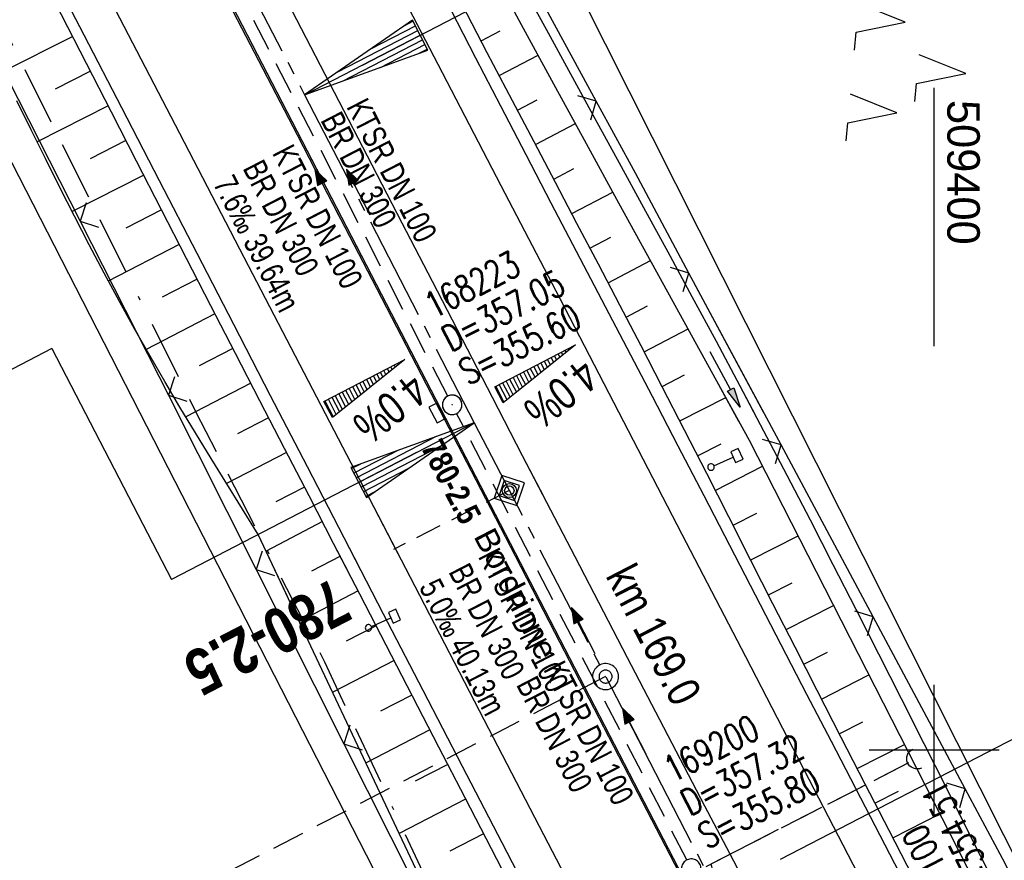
# Model space of a CAD drawing. Extents: x 509202 to 509841, y 456298 to 457260.
# Tile 51 of 56: x 509330 to 509405, y 457092 to 457156. Entities that reach past the tile are written whole.
import ezdxf
from ezdxf.enums import TextEntityAlignment as Align

# ---------------------------------------------------------------- set-up
doc = ezdxf.new("R2010")
doc.units = 0
doc.header["$LTSCALE"] = 10
doc.header["$MEASUREMENT"] = 0
for name, pattern in [('ACAD_ISO16W100', [73, 15, -6.5, 15, -6.5, 15, -7, 1, -7]), ('ACHSE', [5.5, 4, -0.5, 0.5, -0.5]), ('AUSGEZOGEN', [0]), ('LT00', [0]), ('LT12', [0.4, 0.3, -0.1]), ('LT17', [0.15, 0.1, -0.05]), ('STRICHLINIE2', [0.375, 0.25, -0.125])]:
    doc.linetypes.add(name, pattern=pattern)
doc.layers.get('0').update_dxf_attribs({"linetype": 'LT00'})
for name, color, linetype in [('--EK_FBR', 1, 'LT00'), ('--EK_Halt-Pfeil', 4, 'LT00'), ('--EK_Haltung', 7, 'STRICHLINIE2'), ('--EK_Haltung-Text', 140, 'LT00'), ('--EK_Schacht-Text', 5, 'LT00'), ('--EK_ST-93-1', 30, 'LT17'), ('--EK_STATIONSZEICHEN', 19, 'LT00'), ('--EK_STATIONSZEICHEN_NR', 19, 'LT17'), ('--EL_DFK_AB_L', 21, 'LT00'), ('--EL_Halt-Pfeil', 4, 'LT00'), ('--EL_Haltung', 182, 'STRICHLINIE2'), ('--EL_Haltung-Text', 182, 'LT00'), ('-AX-093', 35, 'ACHSE'), ('-EL-93-1', 250, 'LT00'), ('-GRA-20O', 250, 'LT00'), ('-QUE-20O', 11, 'LT00'), ('-QUE-20W', 11, 'LT00'), ('-ST-93-1', 250, 'LT00'), ('-ST-93-5', 250, 'LT00'), ('-STATIONSZEICHEN', 19, 'LT00'), ('-STATIONZEICHEN_NR', 19, 'LT00'), ('BAB-KABEL', 220, 'ACAD_ISO16W100'), ('DFK_AB_L', 21, 'LT00'), ('DFK_NUTZUNG', 250, 'LT00'), ('DL', 182, 'LT12'), ('PFEIL', 140, 'AUSGEZOGEN'), ('RINNE_TEXT', 11, 'Continuous'), ('V113_AFBR_BAB', 250, 'LT00'), ('V113_BOESCH', 250, 'LT00'), ('V113_BOSCHUNG', 250, 'LT00'), ('V113_GRABEN', 250, 'LT00'), ('V113_H_BORD', 8, 'LT00'), ('V113_KA_PRUF', 182, 'LT00'), ('V113_LD_MARK', 250, 'LT00'), ('V113_RASTER', 250, 'LT00'), ('V113_SINKK', 182, 'LT00'), ('V113_ZAUN', 40, 'LT00'), ('V114_AFBR_BAB', 250, 'LT00'), ('V114_BOESCH', 250, 'LT00'), ('V114_BOSCHUNG', 250, 'LT00'), ('V114_GRABEN', 250, 'LT00'), ('V114_H_BORD', 8, 'LT00'), ('V114_KA_PRUF', 182, 'LT00'), ('V114_LD_MARK', 250, 'LT00'), ('V114_RASTER', 250, 'LT00'), ('V114_SCHILD_K', 1, 'LT00'), ('V114_SINKK', 182, 'LT00'), ('V114_UK_DURCH', 182, 'LT00'), ('V114_ZAUN', 40, 'LT00')]:
    doc.layers.add(name, color=color, linetype=linetype)
doc.styles.add('Arial', font='ARIAL.TTF')
doc.styles.add('Arial Fett', font='txt', dxfattribs={"width": 0.8})
doc.styles.add('Beschrift', font='ARIAL.TTF')
doc.styles.add('Haltungsbeschriftung', font='ARIAL.TTF', dxfattribs={"width": 0.75})
doc.styles.add('Knoten', font='ARIALBD.TTF', dxfattribs={"width": 0.8, "height": 1.8})
doc.styles.add('schachtbeschriftung', font='romans.shx', dxfattribs={"width": 0.75, "height": 2})
doc.styles.get("Standard").update_dxf_attribs({"font": 'ARIAL.TTF'})

# ---------------------------------------------------------------- blocks, each defined once
blk = doc.blocks.new('SYMB7221')
at = {"color": 0, "linetype": 'ByBlock'}
for p, q in [((0, 0.435), (-0.11, 0.065)), ((0.11, 0.065), (0, 0.435)), ((0.25, 0.065), (0.11, 0.065)), ((-0.35, -0.065), (-0.46, -0.435)), ((0.35, -0.065), (0.24, -0.435))]:
    blk.add_line(p, q, dxfattribs=at)
for points in [[(-0.1, -0.435), (-0.24, -0.435), (-0.35, -0.065)], [(0.6, -0.435), (0.46, -0.435), (0.35, -0.065)]]:
    blk.add_lwpolyline(points, dxfattribs=at)
blk = doc.blocks.new('Pfreil3')
at = {"layer": 'PFEIL'}
blk.add_hatch(color=256, dxfattribs=at).paths.add_polyline_path([(-1.549, 0.273), (-1.549, -0.273), (0, 0)])
for p, q in [((-1.549, 0), (-4.831, 0)), ((-1.549, -0.273), (-1.549, 0.273)), ((-1.549, 0.273), (0, 0)), ((0, 0), (-1.549, -0.273))]:
    blk.add_line(p, q, dxfattribs=at)
blk = doc.blocks.new('SYMB0003')
at = {"color": 0, "linetype": 'ByBlock'}
for p, q in [((-0.015712, 0), (0.010166, 0.012015)), ((0, -0.021257), (-0.015712, 0)), ((0.010166, 0.012015), (0, -0.021257))]:
    blk.add_line(p, q, dxfattribs=at)
for points in [[(-0.031395, 0.499013), (-0.093691, 0.491144), (-0.154509, 0.475528), (-0.21289, 0.452414), (-0.267913, 0.422164), (-0.318712, 0.385257), (-0.364484, 0.342274), (-0.404509, 0.293893), (-0.438154, 0.240877), (-0.464888, 0.184062), (-0.484292, 0.124345), (-0.496058, 0.062667), (-0.5, 0)], [(-0.5, 0), (-0.496058, -0.062667), (-0.484292, -0.124345), (-0.464888, -0.184062), (-0.438154, -0.240877), (-0.404509, -0.293893), (-0.364485, -0.342274), (-0.318712, -0.385257), (-0.267914, -0.422164), (-0.21289, -0.452414), (-0.154509, -0.475529), (-0.093691, -0.491144), (-0.031395, -0.499014), (0.031395, -0.499014)], [(0.5, 0), (0.496057, 0.062667), (0.484292, 0.124345), (0.464888, 0.184062), (0.438153, 0.240877), (0.404509, 0.293893), (0.364484, 0.342274), (0.318712, 0.385257), (0.267913, 0.422164), (0.21289, 0.452414), (0.154509, 0.475528), (0.093691, 0.491144), (0.031395, 0.499013), (-0.031395, 0.499013)], [(0.031395, -0.499014), (0.093691, -0.491144), (0.154509, -0.475529), (0.21289, -0.452414), (0.267914, -0.422164), (0.318712, -0.385257), (0.364485, -0.342274), (0.404509, -0.293893), (0.438154, -0.240877), (0.464889, -0.184062), (0.484292, -0.124345), (0.496058, -0.062667), (0.5, 0)]]:
    blk.add_lwpolyline(points, dxfattribs=at)
blk = doc.blocks.new('SYMB0024')
at = {"color": 0, "linetype": 'ByBlock'}
for p, q in [((-0.5, 0.5), (0, 0)), ((0, 0), (0.5, 0.5))]:
    blk.add_line(p, q, dxfattribs=at)
blk = doc.blocks.new('SYMB0652')
at = {"color": 0, "linetype": 'ByBlock'}
blk.add_lwpolyline([(-0.15, -0.075), (0.15, -0.075), (0.15, 0.075), (-0.15, 0.075), (-0.15, -0.075)], dxfattribs=at)
blk = doc.blocks.new('SYMB1263')
at = {"color": 0, "linetype": 'ByBlock'}
for p, q in [((0.014231, 0.098982), (-0.014231, 0.098982)), ((-0.014231, -0.098982), (0.014232, -0.098982))]:
    blk.add_line(p, q, dxfattribs=at)
for points in [[(0, 0.1), (0, 0.75), (0.18, 0.75), (0.18, 1), (-0.18, 1), (-0.18, 0.75), (0, 0.75)], [(-0.014231, 0.098982), (-0.041542, 0.090963), (-0.065486, 0.075575), (-0.084125, 0.054064), (-0.095949, 0.028173), (-0.1, 0)], [(-0.1, 0), (-0.095949, -0.028173), (-0.084125, -0.054064), (-0.065486, -0.075575), (-0.041541, -0.090963), (-0.014231, -0.098982)], [(0.1, 0), (0.095949, 0.028173), (0.084125, 0.054064), (0.065486, 0.075575), (0.041541, 0.090963), (0.014231, 0.098982)], [(0.014232, -0.098982), (0.041542, -0.090963), (0.065486, -0.075575), (0.084125, -0.054064), (0.095949, -0.028173), (0.1, 0)]]:
    blk.add_lwpolyline(points, dxfattribs=at)
blk = doc.blocks.new('SYMB1107')
at = {"color": 0, "linetype": 'ByBlock'}
for points in [[(-0.2, 0), (-0.196157, 0.039018), (-0.184776, 0.076537), (-0.166294, 0.111114), (-0.141421, 0.141421), (-0.111114, 0.166294), (-0.076537, 0.184776), (-0.039018, 0.196157), (0, 0.2)], [(0, 0.2), (0.039018, 0.196157), (0.076537, 0.184776), (0.111114, 0.166294), (0.141421, 0.141421), (0.166294, 0.111114), (0.184776, 0.076537), (0.196157, 0.039018), (0.2, 0)]]:
    blk.add_lwpolyline(points, dxfattribs=at)
blk = doc.blocks.new('SYMB0070')
at = {"color": 0, "linetype": 'ByBlock'}
for p, q in [((-0.5, 0), (0.2, 0)), ((0.5, 0), (0.2, 0.1)), ((0.2, 0.1), (0.2, 0)), ((0.468, 0), (0.21, 0.086)), ((0.21, 0.086), (0.21, -0.086)), ((0.21, -0.086), (0.468, 0)), ((0.22, -0.072), (0.437, 0)), ((0.23, -0.058), (0.405, 0)), ((0.24, -0.045), (0.374, 0)), ((0.342, 0), (0.25, 0.031)), ((0.25, 0.031), (0.25, -0.031)), ((0.25, -0.031), (0.342, 0)), ((0.26, -0.017), (0.31, 0)), ((0.27, -0.003), (0.279, 0))]:
    blk.add_line(p, q, dxfattribs=at)
for points in [[(0.2, 0), (0.2, -0.1), (0.5, 0)], [(0.437, 0), (0.22, 0.072), (0.22, -0.072)], [(0.405, 0), (0.23, 0.058), (0.23, -0.058)], [(0.374, 0), (0.24, 0.045), (0.24, -0.045)], [(0.31, 0), (0.26, 0.017), (0.26, -0.017)], [(0.279, 0), (0.27, 0.003), (0.27, -0.003)]]:
    blk.add_lwpolyline(points, dxfattribs=at)
blk = doc.blocks.new('SYMB18')
at = {"color": 0, "linetype": 'ByBlock'}
for p, q in [((1, 0.13), (0, 0)), ((0.615385, 0.08), (1, 0.08)), ((0.923077, 0.12), (1, 0.12)), ((0.000669, 0), (1, 0)), ((0.307692, 0.04), (1, 0.04)), ((0.307692, -0.04), (1, -0.04)), ((0.615385, -0.08), (1, -0.08)), ((0.923077, -0.12), (1, -0.12))]:
    blk.add_line(p, q, dxfattribs=at)
at = {"color": 0, "linetype": 'ByBlock', "flags": 128}
blk.add_lwpolyline([(0, 0), (1, -0.13), (1, 0.13)], dxfattribs=at)
blk = doc.blocks.new('SYMB2')
at = {"color": 0, "linetype": 'ByBlock', "flags": 128}
for points in [[(-0.031395, 0.499013), (-0.093691, 0.491144), (-0.154509, 0.475528), (-0.21289, 0.452414), (-0.267913, 0.422164), (-0.318712, 0.385257), (-0.364484, 0.342274), (-0.404509, 0.293893), (-0.438154, 0.240877), (-0.464888, 0.184062), (-0.484292, 0.124345), (-0.496058, 0.062667), (-0.5, 0)], [(0.5, 0), (0.496057, 0.062667), (0.484292, 0.124345), (0.464888, 0.184062), (0.438153, 0.240877), (0.404509, 0.293893), (0.364484, 0.342274), (0.318712, 0.385257), (0.267913, 0.422164), (0.21289, 0.452414), (0.154509, 0.475528), (0.093691, 0.491144), (0.031395, 0.499013), (-0.031395, 0.499013)], [(-0.5, 0), (-0.496058, -0.062667), (-0.484292, -0.124345), (-0.464888, -0.184062), (-0.438154, -0.240877), (-0.404509, -0.293893), (-0.364485, -0.342274), (-0.318712, -0.385257), (-0.267914, -0.422164), (-0.21289, -0.452414), (-0.154509, -0.475529), (-0.093691, -0.491144), (-0.031395, -0.499014), (0.031395, -0.499014)], [(0.031395, -0.499014), (0.093691, -0.491144), (0.154509, -0.475529), (0.21289, -0.452414), (0.267914, -0.422164), (0.318712, -0.385257), (0.364485, -0.342274), (0.404509, -0.293893), (0.438154, -0.240877), (0.464889, -0.184062), (0.484292, -0.124345), (0.496058, -0.062667), (0.5, 0)]]:
    blk.add_lwpolyline(points, dxfattribs=at)
blk = doc.blocks.new('Netzknoten_SYMB')
at = {"flags": 128}
blk.add_lwpolyline([(0, -0.864), (0.864, 0), (0, 0.864), (-0.864, 0)], close=True, dxfattribs=at)
blk.add_circle((0, 0), 0.36)

msp = doc.modelspace()

# ---------------------------------------------------------------- linework, layer by layer
at = {"layer": '--EK_FBR'}
for points in [[(509338.408, 457203.976), (509340.854, 457199.261), (509343.709, 457193.765), (509346.003, 457189.35), (509348.298, 457184.935), (509350.591, 457180.519), (509352.882, 457176.102), (509355.17, 457171.684), (509357.081, 457167.987), (509358.991, 457164.288), (509360.901, 457160.59), (509362.812, 457156.893), (509364.726, 457153.196), (509366.643, 457149.502), (509368.581, 457145.779), (509370.523, 457142.058), (509372.467, 457138.338), (509374.412, 457134.619), (509376.356, 457130.899), (509378.298, 457127.178), (509380.257, 457123.416)], [(509355.811, 457113.977), (509354.616, 457116.286), (509351.789, 457121.753), (509348.963, 457127.221), (509346.138, 457132.689), (509343.311, 457138.156), (509340.416, 457143.752), (509337.518, 457149.347), (509334.62, 457154.942), (509331.721, 457160.536), (509327.842, 457168.021), (509323.964, 457175.507), (509320.087, 457182.993), (509316.357, 457190.202), (509314.712, 457193.384)], [(509369.517, 457087.537), (509366.759, 457092.855), (509363.721, 457098.712), (509360.685, 457104.569), (509357.649, 457110.427), (509354.616, 457116.286), (509351.789, 457121.753), (509348.963, 457127.221), (509346.138, 457132.689), (509343.311, 457138.156), (509340.416, 457143.752), (509337.518, 457149.347), (509334.62, 457154.942), (509331.721, 457160.536), (509327.842, 457168.021), (509323.964, 457175.507), (509320.087, 457182.993), (509316.357, 457190.202), (509314.712, 457193.384)], [(509362.812, 457156.893), (509364.726, 457153.196), (509366.643, 457149.502), (509368.581, 457145.779), (509370.523, 457142.058), (509372.467, 457138.338), (509374.412, 457134.619), (509376.356, 457130.899), (509378.298, 457127.178), (509380.283, 457123.365), (509382.265, 457119.551), (509384.245, 457115.736), (509386.224, 457111.92), (509388.202, 457108.104), (509390.182, 457104.288), (509392.06, 457100.672), (509393.938, 457097.056), (509395.816, 457093.44), (509397.692, 457089.823)]]:
    msp.add_lwpolyline(points, dxfattribs=at)
at = {"layer": '--EK_FBR', "color": 2}
for points in [[(509328.448, 457199.524), (509329.21, 457198.056), (509331.485, 457193.679), (509333.76, 457189.302), (509336.612, 457183.81), (509339.463, 457178.318), (509342.313, 457172.825), (509345.162, 457167.332), (509348.06, 457161.745), (509350.958, 457156.157), (509353.855, 457150.569), (509356.75, 457144.98), (509359.062, 457140.511), (509361.374, 457136.042), (509363.685, 457131.574), (509365.997, 457127.105), (509368.311, 457122.637), (509369.968, 457119.443)], [(509328.448, 457199.524), (509329.21, 457198.056), (509331.485, 457193.679), (509333.76, 457189.302), (509336.612, 457183.81), (509339.463, 457178.318), (509342.313, 457172.825), (509345.162, 457167.332), (509348.06, 457161.745), (509350.958, 457156.157), (509353.855, 457150.569), (509356.75, 457144.98), (509359.062, 457140.511), (509361.374, 457136.042), (509363.685, 457131.573), (509365.997, 457127.105), (509368.311, 457122.637), (509372.345, 457114.86), (509376.387, 457107.087), (509380.438, 457099.319), (509382.339, 457095.68), (509384.241, 457092.042), (509386.142, 457088.403)], [(509324.848, 457197.915), (509327.47, 457192.834), (509330.267, 457187.408), (509332.575, 457182.927), (509334.881, 457178.445), (509337.188, 457173.964), (509339.497, 457169.483), (509341.808, 457165.004), (509344.1, 457160.571), (509346.395, 457156.139), (509348.692, 457151.709), (509350.99, 457147.279), (509353.289, 457142.849), (509357.111, 457135.483), (509360.93, 457128.116), (509364.747, 457120.748), (509366.179, 457117.98)], [(509324.848, 457197.915), (509327.47, 457192.834), (509330.267, 457187.408), (509332.575, 457182.927), (509334.881, 457178.445), (509337.188, 457173.964), (509339.497, 457169.483), (509341.808, 457165.004), (509344.1, 457160.571), (509346.395, 457156.139), (509348.692, 457151.709), (509350.99, 457147.279), (509353.289, 457142.849), (509357.111, 457135.483), (509360.93, 457128.116), (509364.747, 457120.748), (509367.773, 457114.901), (509370.797, 457109.054), (509373.822, 457103.207), (509376.848, 457097.36), (509379.665, 457091.922), (509382.482, 457086.485)]]:
    msp.add_lwpolyline(points, dxfattribs=at)
at = {"layer": '--EK_Haltung'}
for p, q in [((509362.578, 457127.192), (509345.092, 457161.091)), ((509380.966, 457091.526), (509363.266, 457125.858)), ((509398.011, 457098.986), (509366.284, 457082.747))]:
    msp.add_line(p, q, dxfattribs=at)
at = {"layer": '--EK_ST-93-1', "ltscale": 2.5}
msp.add_line((509374.721, 457105.628), (509339.193, 457087.246), dxfattribs=at)
at = {"layer": '--EK_STATIONSZEICHEN_NR', "ltscale": 2}
msp.add_line((509367.319, 457119.933), (509358.407, 457115.395), dxfattribs=at)
at = {"layer": '--EL_DFK_AB_L'}
for p, q in [((509363.208, 457177.11), (509491.893, 456921.429)), ((509325.382, 457152.272), (509403.658, 456999.567))]:
    msp.add_line(p, q, dxfattribs=at)
at = {"layer": '--EL_Haltung'}
for p, q in [((509362.578, 457127.192), (509345.092, 457161.091)), ((509380.966, 457091.526), (509363.266, 457125.858))]:
    msp.add_line(p, q, dxfattribs=at)
at = {"layer": '--EL_Haltung', "flags": 128}
msp.add_lwpolyline([(509398.011, 457098.986), (509382.804, 457091.203, -0.934943), (509379.864, 457089.698), (509366.284, 457082.747)], format="xyb", dxfattribs=at)
at = {"layer": '-AX-093', "ltscale": 0.2}
msp.add_lwpolyline([(509326.591, 457198.694), (509329.487, 457193.077), (509335.283, 457181.852), (509341.085, 457170.629), (509351.577, 457150.351), (509364.621, 457125.146), (509377.637, 457099.99), (509384.14, 457087.41), (509390.639, 457074.827), (509397.13, 457062.24), (509403.613, 457049.649), (509410.085, 457037.053), (509416.546, 457024.45), (509422.992, 457011.841), (509429.423, 456999.223), (509435.837, 456986.597), (509442.231, 456973.961), (509448.605, 456961.314), (509454.956, 456948.656), (509461.283, 456935.986), (509467.583, 456923.303), (509473.856, 456910.606)], dxfattribs=at)
at = {"layer": '-EL-93-1'}
for p, q in [((509356.018, 457152.649), (509411.081, 457181.145)), ((509332.144, 457130.858), (509302.142, 457115.332)), ((509332.144, 457130.858), (509341.336, 457113.096)), ((509360.181, 457122.848), (509341.336, 457113.096))]:
    msp.add_line(p, q, dxfattribs=at)
at = {"layer": '-GRA-20O'}
msp.add_line((509388.165, 457091.602), (509415.571, 457105.765), dxfattribs=at)
at = {"layer": '-QUE-20O'}
for p, q in [((509371.444, 457130.353), (509371.331, 457130.571)), ((509371.597, 457130.708), (509371.683, 457130.543)), ((509371.921, 457130.736), (509371.864, 457130.846)), ((509372.13, 457130.984), (509372.16, 457130.926)), ((509372.4, 457131.117), (509372.397, 457131.122)), ((509370.011, 457129.205), (509369.733, 457129.743)), ((509369.999, 457129.881), (509370.249, 457129.397)), ((509370.488, 457129.588), (509370.265, 457130.019)), ((509370.532, 457130.156), (509370.727, 457129.779)), ((509370.966, 457129.97), (509370.798, 457130.295)), ((509371.064, 457130.432), (509371.205, 457130.162)), ((509368.4, 457129.053), (509368.816, 457128.249)), ((509369.055, 457128.441), (509368.667, 457129.192)), ((509368.933, 457129.329), (509369.294, 457128.633)), ((509369.533, 457128.824), (509369.2, 457129.468)), ((509369.466, 457129.605), (509369.772, 457129.014)), ((509366.802, 457128.226), (509367.383, 457127.103)), ((509367.622, 457127.295), (509367.068, 457128.364)), ((509367.334, 457128.502), (509367.861, 457127.485)), ((509368.1, 457127.676), (509367.601, 457128.64)), ((509367.867, 457128.777), (509368.338, 457127.867)), ((509368.577, 457128.059), (509368.134, 457128.916)), ((509366.269, 457127.95), (509366.906, 457126.72)), ((509367.144, 457126.912), (509366.536, 457128.087))]:
    msp.add_line(p, q, dxfattribs=at)
msp.add_lwpolyline([(509366.845, 457126.672), (509366.202, 457127.915), (509372.419, 457131.132), (509366.845, 457126.672)], dxfattribs=at)
at = {"layer": '-QUE-20W'}
for p, q in [((509358.995, 457129.859), (509359.024, 457129.802)), ((509359.264, 457129.993), (509359.261, 457129.998)), ((509357.396, 457129.032), (509357.591, 457128.655)), ((509357.83, 457128.846), (509357.663, 457129.171)), ((509357.929, 457129.308), (509358.069, 457129.038)), ((509358.308, 457129.229), (509358.196, 457129.446)), ((509358.462, 457129.584), (509358.547, 457129.419)), ((509358.786, 457129.611), (509358.729, 457129.722)), ((509356.397, 457127.7), (509356.064, 457128.343)), ((509356.33, 457128.481), (509356.636, 457127.89)), ((509356.875, 457128.081), (509356.597, 457128.619)), ((509356.863, 457128.756), (509357.114, 457128.272)), ((509357.352, 457128.464), (509357.13, 457128.895)), ((509354.964, 457126.552), (509354.466, 457127.516)), ((509354.732, 457127.653), (509355.203, 457126.743)), ((509355.442, 457126.934), (509354.999, 457127.792)), ((509355.265, 457127.929), (509355.681, 457127.124)), ((509355.92, 457127.317), (509355.531, 457128.067)), ((509355.798, 457128.205), (509356.158, 457127.508)), ((509353.133, 457126.826), (509353.77, 457125.595)), ((509354.008, 457125.788), (509353.4, 457126.963)), ((509353.666, 457127.102), (509354.247, 457125.979)), ((509354.486, 457126.17), (509353.933, 457127.24)), ((509354.199, 457127.377), (509354.725, 457126.361))]:
    msp.add_line(p, q, dxfattribs=at)
msp.add_lwpolyline([(509353.71, 457125.548), (509353.066, 457126.79), (509359.283, 457130.008), (509353.71, 457125.548)], dxfattribs=at)
at = {"layer": 'BAB-KABEL', "ltscale": 0.03, "flags": 128}
msp.add_lwpolyline([(509310.397, 457191.455), (509314.935, 457182.403), (509327.66, 457157.094), (509343.187, 457126.022), (509353.104, 457106.758), (509363.321, 457084.915), (509375.621, 457061.023), (509384.153, 457045.767), (509397.858, 457019.34), (509408.066, 456999.062), (509420.087, 456973.888), (509435.471, 456943.271), (509446.241, 456921.444), (509454.936, 456903.795), (509461.516, 456890.214), (509469.628, 456874.404), (509477.312, 456859.329), (509483.329, 456847.572), (509491.021, 456833.158), (509501.09, 456813.152), (509506.259, 456802.264), (509513.665, 456785.62), (509521.93, 456766.04), (509526.539, 456755.153), (509531.439, 456742.537), (509534.931, 456733.883), (509544.021, 456711.792), (509550.592, 456695.843), (509560.174, 456669.924), (509577.78, 456627.358), (509581.452, 456623.887), (509581.081, 456619.183), (509584.721, 456608.071), (509600.908, 456566.528), (509604.911, 456555.37), (509610.192, 456542.556), (509618.674, 456519.883), (509627.397, 456496.01), (509636.934, 456469.156), (509646.666, 456441.468), (509670.817, 456365.754), (509672.677, 456359.45), (509656.284, 456346.091), (509658.672, 456333.929)], dxfattribs=at)
at = {"layer": 'DFK_AB_L'}
for p, q in [((509363.208, 457177.11), (509491.893, 456921.429)), ((509325.382, 457152.272), (509403.658, 456999.567))]:
    msp.add_line(p, q, dxfattribs=at)
at = {"layer": 'DL', "flags": 128}
msp.add_lwpolyline([(509398.011, 457098.986), (509382.804, 457091.203, -0.934943), (509379.864, 457089.698), (509366.284, 457082.747)], format="xyb", dxfattribs=at)
at = {"layer": 'V113_AFBR_BAB'}
for points in [[(509338.408, 457203.976), (509340.854, 457199.261), (509343.709, 457193.765), (509346.003, 457189.35), (509348.298, 457184.935), (509350.591, 457180.519), (509352.882, 457176.102), (509355.17, 457171.684), (509357.081, 457167.987), (509358.991, 457164.288), (509360.901, 457160.59), (509362.812, 457156.893), (509364.726, 457153.196), (509366.643, 457149.502), (509368.581, 457145.779), (509370.523, 457142.058), (509372.467, 457138.338), (509374.412, 457134.619), (509376.356, 457130.899), (509378.298, 457127.178), (509380.257, 457123.416)], [(509355.811, 457113.977), (509354.616, 457116.286), (509351.789, 457121.753), (509348.963, 457127.221), (509346.138, 457132.689), (509343.311, 457138.156), (509340.416, 457143.752), (509337.518, 457149.347), (509334.62, 457154.942), (509331.721, 457160.536), (509327.842, 457168.021), (509323.964, 457175.507), (509320.087, 457182.993), (509316.357, 457190.202), (509314.712, 457193.384)]]:
    msp.add_lwpolyline(points, dxfattribs=at)
at = {"layer": 'V113_AFBR_BAB', "color": 0}
for points in [[(509328.448, 457199.524), (509329.21, 457198.056), (509331.485, 457193.679), (509333.76, 457189.302), (509336.612, 457183.81), (509339.463, 457178.318), (509342.313, 457172.825), (509345.162, 457167.332), (509348.06, 457161.745), (509350.958, 457156.157), (509353.855, 457150.569), (509356.75, 457144.98), (509359.062, 457140.511), (509361.374, 457136.042), (509363.685, 457131.574), (509365.997, 457127.105), (509368.311, 457122.637), (509369.968, 457119.443)], [(509324.848, 457197.915), (509327.47, 457192.834), (509330.267, 457187.408), (509332.575, 457182.927), (509334.881, 457178.445), (509337.188, 457173.964), (509339.497, 457169.483), (509341.808, 457165.004), (509344.1, 457160.571), (509346.395, 457156.139), (509348.692, 457151.709), (509350.99, 457147.279), (509353.289, 457142.849), (509357.111, 457135.483), (509360.93, 457128.116), (509364.747, 457120.748), (509366.179, 457117.98)]]:
    msp.add_lwpolyline(points, dxfattribs=at)
at = {"layer": 'V113_BOESCH'}
for points in [[(509354.959, 457113.647), (509353.809, 457115.873), (509351.921, 457119.523), (509350.032, 457123.173), (509348.143, 457126.823), (509346.255, 457130.474), (509344.369, 457134.126), (509342.487, 457137.779), (509340.563, 457141.523), (509338.643, 457145.27), (509336.726, 457149.017), (509334.809, 457152.765), (509332.891, 457156.512), (509330.972, 457160.259), (509327.119, 457167.76), (509323.254, 457175.254), (509319.378, 457182.743), (509316.782, 457187.744), (509314.183, 457192.744), (509314.013, 457193.071)], [(509381.199, 457123.78), (509380.795, 457124.571), (509379.081, 457127.901), (509377.45, 457131.049), (509375.813, 457134.193), (509374.169, 457137.334), (509372.521, 457140.473), (509370.871, 457143.61), (509369.22, 457146.747), (509367.57, 457149.885), (509365.625, 457153.59), (509363.685, 457157.296)], [(509350.24, 457111.825), (509348.013, 457116.543), (509346.797, 457118.497), (509345.584, 457120.451), (509344.377, 457122.409), (509343.178, 457124.372), (509341.991, 457126.341), (509340.818, 457128.318), (509339.663, 457130.305), (509338.527, 457132.303), (509337.33, 457134.467), (509336.156, 457136.644), (509335.003, 457138.833), (509333.868, 457141.032), (509332.747, 457143.239), (509331.639, 457145.452), (509330.54, 457147.671), (509329.446, 457149.892)]]:
    msp.add_lwpolyline(points, dxfattribs=at)
at = {"layer": 'V113_BOSCHUNG'}
for p, q in [((509333.74, 457154.854), (509328.352, 457152.124)), ((509365.148, 457154.501), (509366.623, 457155.279)), ((509366.541, 457151.844), (509369.53, 457153.421)), ((509335.106, 457152.183), (509332.39, 457150.807)), ((509336.472, 457149.512), (509331, 457146.74)), ((509367.936, 457149.188), (509369.45, 457149.987)), ((509369.333, 457146.533), (509372.4, 457148.151)), ((509337.839, 457146.841), (509335.088, 457145.448)), ((509339.206, 457144.171), (509333.691, 457141.378)), ((509370.73, 457143.879), (509372.284, 457144.698)), ((509372.127, 457141.224), (509375.279, 457142.886)), ((509340.57, 457141.511), (509337.821, 457140.106)), ((509341.935, 457138.852), (509336.479, 457136.04)), ((509373.522, 457138.568), (509375.122, 457139.411)), ((509374.914, 457135.911), (509378.165, 457137.625)), ((509343.303, 457136.194), (509340.611, 457134.795)), ((509344.678, 457133.528), (509339.391, 457130.779)), ((509376.304, 457133.252), (509377.957, 457134.123)), ((509377.684, 457130.598), (509381.06, 457132.359)), ((509346.054, 457130.862), (509343.476, 457129.522)), ((509379.06, 457127.942), (509380.785, 457128.832)), ((509347.432, 457128.197), (509342.436, 457125.599)), ((509380.429, 457125.283), (509383.963, 457127.085)), ((509348.81, 457125.533), (509346.404, 457124.281)), ((509350.19, 457122.869), (509345.574, 457120.468)), ((509351.569, 457120.204), (509349.365, 457119.058)), ((509352.947, 457117.54), (509348.608, 457115.283)), ((509354.325, 457114.875), (509352.107, 457113.722))]:
    msp.add_line(p, q, dxfattribs=at)
at = {"layer": 'V113_GRABEN'}
for points in [[(509386.25, 457125.73), (509385.078, 457127.946), (509383.239, 457131.387), (509381.39, 457134.822), (509379.531, 457138.252), (509377.665, 457141.679), (509375.794, 457145.103), (509373.921, 457148.525), (509372.046, 457151.947), (509370.173, 457155.37), (509368.303, 457158.795), (509366.439, 457162.222), (509364.582, 457165.654), (509362.641, 457169.264), (509360.709, 457172.879), (509358.784, 457176.498), (509356.863, 457180.119), (509354.946, 457183.742), (509353.03, 457187.366), (509351.113, 457190.989), (509349.194, 457194.611), (509347.27, 457198.23), (509345.339, 457201.846), (509343.4, 457205.457)], [(509384.98, 457125.24), (509383.271, 457128.343), (509380.76, 457132.905), (509378.251, 457137.468), (509375.746, 457142.033), (509373.246, 457146.601), (509370.753, 457151.173), (509368.266, 457155.748), (509365.788, 457160.328), (509363.32, 457164.913), (509361.38, 457168.535), (509359.445, 457172.161), (509357.514, 457175.788), (509355.585, 457179.416), (509353.656, 457183.045), (509351.726, 457186.673), (509349.793, 457190.299), (509347.856, 457193.923), (509345.912, 457197.544), (509343.961, 457201.161), (509342, 457204.772), (509341.645, 457205.423)]]:
    msp.add_lwpolyline(points, dxfattribs=at)
at = {"layer": 'V113_H_BORD'}
msp.add_lwpolyline([(509324.946, 457197.959), (509330.363, 457187.458), (509366.292, 457118.024)], dxfattribs=at)
at = {"layer": 'V113_LD_MARK'}
for points in [[(509335.852, 457202.833), (509339.608, 457195.568), (509344.113, 457186.867), (509348.621, 457178.169), (509353.132, 457169.472), (509357.646, 457160.776), (509362.161, 457152.081), (509366.676, 457143.386), (509371.191, 457134.692), (509375.705, 457125.996), (509377.58, 457122.382)], [(509317.479, 457194.621), (509318.932, 457191.805), (509323.527, 457182.92), (509328.128, 457174.037), (509332.732, 457165.157), (509337.339, 457156.278), (509341.95, 457147.4), (509346.562, 457138.523), (509351.175, 457129.647), (509355.788, 457120.771), (509358.732, 457115.104)]]:
    msp.add_lwpolyline(points, dxfattribs=at)
at = {"layer": 'V113_RASTER'}
msp.add_line((509400, 457131.039), (509400, 457150.891), dxfattribs=at)
at = {"layer": 'V113_ZAUN'}
for p, q in [((509374.008, 457149.861), (509366.846, 457163.041)), ((509327.514, 457154.01), (509334.307, 457140.637)), ((509386.858, 457125.965), (509381.126, 457136.658)), ((509341.095, 457127.261), (509347.846, 457113.865)), ((509347.846, 457113.865), (509349.096, 457111.384))]:
    msp.add_line(p, q, dxfattribs=at)
for points in [[(509381.126, 457136.658), (509377.012, 457144.332), (509374.008, 457149.861)], [(509334.307, 457140.637), (509340.356, 457128.727), (509341.095, 457127.261)]]:
    msp.add_lwpolyline(points, dxfattribs=at)
at = {"layer": 'V114_AFBR_BAB', "color": 0}
for points in [[(509328.448, 457199.524), (509329.21, 457198.056), (509331.485, 457193.679), (509333.76, 457189.302), (509336.612, 457183.81), (509339.463, 457178.318), (509342.313, 457172.825), (509345.162, 457167.332), (509348.06, 457161.745), (509350.958, 457156.157), (509353.855, 457150.569), (509356.75, 457144.98), (509359.062, 457140.511), (509361.374, 457136.042), (509363.685, 457131.573), (509365.997, 457127.105), (509368.311, 457122.637), (509372.345, 457114.86), (509376.387, 457107.087), (509380.438, 457099.319), (509382.339, 457095.68), (509384.241, 457092.042), (509386.142, 457088.403)], [(509324.848, 457197.915), (509327.47, 457192.834), (509330.267, 457187.408), (509332.575, 457182.927), (509334.881, 457178.445), (509337.188, 457173.964), (509339.497, 457169.483), (509341.808, 457165.004), (509344.1, 457160.571), (509346.395, 457156.139), (509348.692, 457151.709), (509350.99, 457147.279), (509353.289, 457142.849), (509357.111, 457135.483), (509360.93, 457128.116), (509364.747, 457120.748), (509367.773, 457114.901), (509370.797, 457109.054), (509373.822, 457103.207), (509376.848, 457097.36), (509379.665, 457091.922), (509382.482, 457086.485)]]:
    msp.add_lwpolyline(points, dxfattribs=at)
at = {"layer": 'V114_AFBR_BAB'}
for points in [[(509369.517, 457087.537), (509366.759, 457092.855), (509363.721, 457098.712), (509360.685, 457104.569), (509357.649, 457110.427), (509354.616, 457116.286), (509351.789, 457121.753), (509348.963, 457127.221), (509346.138, 457132.689), (509343.311, 457138.156), (509340.416, 457143.752), (509337.518, 457149.347), (509334.62, 457154.942), (509331.721, 457160.536), (509327.842, 457168.021), (509323.964, 457175.507), (509320.087, 457182.993), (509316.357, 457190.202), (509314.712, 457193.384)], [(509362.812, 457156.893), (509364.726, 457153.196), (509366.643, 457149.502), (509368.581, 457145.779), (509370.523, 457142.058), (509372.467, 457138.338), (509374.412, 457134.619), (509376.356, 457130.899), (509378.298, 457127.178), (509380.283, 457123.365), (509382.265, 457119.551), (509384.245, 457115.736), (509386.224, 457111.92), (509388.202, 457108.104), (509390.182, 457104.288), (509392.06, 457100.672), (509393.938, 457097.056), (509395.816, 457093.44), (509397.692, 457089.823)]]:
    msp.add_lwpolyline(points, dxfattribs=at)
at = {"layer": 'V114_BOESCH'}
for points in [[(509369.59, 457085.346), (509365.94, 457092.38), (509363.915, 457096.294), (509361.893, 457100.209), (509359.872, 457104.125), (509357.852, 457108.042), (509355.831, 457111.958), (509353.809, 457115.873), (509351.921, 457119.523), (509350.032, 457123.173), (509348.143, 457126.823), (509346.255, 457130.474), (509344.369, 457134.126), (509342.487, 457137.779), (509340.563, 457141.523), (509338.643, 457145.27), (509336.726, 457149.017), (509334.809, 457152.765), (509332.891, 457156.512), (509330.972, 457160.259), (509327.119, 457167.76)], [(509398.366, 457090.2), (509396.518, 457093.784), (509394.672, 457097.369), (509392.83, 457100.956), (509390.993, 457104.546), (509389.292, 457107.883), (509387.595, 457111.221), (509385.898, 457114.561), (509384.201, 457117.899), (509382.501, 457121.237), (509380.795, 457124.571), (509379.081, 457127.901), (509377.45, 457131.049), (509375.813, 457134.193), (509374.169, 457137.334), (509372.521, 457140.473), (509370.871, 457143.61), (509369.22, 457146.747), (509367.57, 457149.885), (509365.625, 457153.59), (509363.685, 457157.296)], [(509360.803, 457089.444), (509348.013, 457116.543), (509346.797, 457118.496), (509345.584, 457120.451), (509344.377, 457122.409), (509343.178, 457124.372), (509341.991, 457126.341), (509340.818, 457128.318), (509339.663, 457130.305), (509338.527, 457132.303), (509337.33, 457134.467), (509336.156, 457136.644), (509335.003, 457138.833), (509333.868, 457141.032), (509332.747, 457143.239), (509331.639, 457145.452), (509330.54, 457147.671), (509329.446, 457149.892)]]:
    msp.add_lwpolyline(points, dxfattribs=at)
at = {"layer": 'V114_BOSCHUNG'}
for p, q in [((509333.74, 457154.854), (509328.352, 457152.124)), ((509365.148, 457154.501), (509366.623, 457155.279)), ((509366.541, 457151.844), (509369.53, 457153.421)), ((509335.106, 457152.183), (509332.39, 457150.807)), ((509336.472, 457149.512), (509331, 457146.74)), ((509367.936, 457149.188), (509369.45, 457149.987)), ((509369.333, 457146.533), (509372.4, 457148.151)), ((509337.839, 457146.841), (509335.088, 457145.448)), ((509339.206, 457144.171), (509333.691, 457141.377)), ((509370.73, 457143.879), (509372.284, 457144.698)), ((509372.127, 457141.224), (509375.279, 457142.886)), ((509340.57, 457141.511), (509337.821, 457140.106)), ((509341.935, 457138.852), (509336.479, 457136.04)), ((509373.522, 457138.568), (509375.122, 457139.411)), ((509374.914, 457135.911), (509378.165, 457137.625)), ((509343.303, 457136.194), (509340.611, 457134.794)), ((509344.678, 457133.528), (509339.391, 457130.779)), ((509376.304, 457133.252), (509377.957, 457134.123)), ((509377.684, 457130.598), (509381.06, 457132.359)), ((509346.054, 457130.862), (509343.477, 457129.522)), ((509379.06, 457127.942), (509380.785, 457128.832)), ((509347.432, 457128.197), (509342.436, 457125.599)), ((509380.429, 457125.283), (509383.963, 457127.085)), ((509348.81, 457125.533), (509346.404, 457124.281)), ((509381.797, 457122.613), (509383.604, 457123.535)), ((509350.19, 457122.869), (509345.574, 457120.468)), ((509383.161, 457119.941), (509386.797, 457121.795)), ((509351.569, 457120.204), (509349.365, 457119.058)), ((509384.522, 457117.268), (509386.341, 457118.195)), ((509352.947, 457117.54), (509348.608, 457115.283)), ((509385.882, 457114.593), (509389.523, 457116.45)), ((509354.325, 457114.875), (509352.107, 457113.722)), ((509387.24, 457111.919), (509389.063, 457112.848)), ((509355.701, 457112.209), (509351.171, 457109.853)), ((509388.599, 457109.244), (509392.25, 457111.106)), ((509357.077, 457109.543), (509354.765, 457108.341)), ((509389.96, 457106.571), (509391.787, 457107.502)), ((509358.453, 457106.877), (509353.734, 457104.423)), ((509391.324, 457103.899), (509394.977, 457105.761)), ((509359.828, 457104.211), (509357.422, 457102.96)), ((509392.691, 457101.228), (509394.515, 457102.158)), ((509361.204, 457101.545), (509356.297, 457098.993)), ((509394.061, 457098.559), (509397.703, 457100.416)), ((509362.58, 457098.879), (509360.079, 457097.579)), ((509395.433, 457095.891), (509397.25, 457096.818)), ((509363.957, 457096.214), (509358.859, 457093.563)), ((509396.807, 457093.224), (509400.43, 457095.072)), ((509365.335, 457093.549), (509362.738, 457092.199))]:
    msp.add_line(p, q, dxfattribs=at)
at = {"layer": 'V114_GRABEN'}
for points in [[(509410.266, 457075.79), (509385.783, 457123.781), (509383.271, 457128.343), (509380.76, 457132.905), (509378.251, 457137.468), (509375.746, 457142.033), (509373.246, 457146.601), (509370.753, 457151.173), (509368.266, 457155.748), (509365.788, 457160.328), (509363.32, 457164.913), (509361.38, 457168.535), (509359.445, 457172.161), (509357.514, 457175.788), (509355.585, 457179.416), (509353.656, 457183.045), (509351.726, 457186.673), (509349.793, 457190.299), (509347.856, 457193.923), (509345.912, 457197.544), (509343.961, 457201.161), (509342, 457204.772), (509341.645, 457205.423)], [(509404.429, 457090.129), (509402.691, 457093.574), (509400.955, 457097.02), (509399.219, 457100.465), (509397.48, 457103.91), (509395.738, 457107.352), (509393.99, 457110.791), (509392.234, 457114.226), (509390.469, 457117.657), (509388.692, 457121.081), (509386.903, 457124.498), (509385.078, 457127.946), (509383.239, 457131.387), (509381.39, 457134.822), (509379.531, 457138.252), (509377.665, 457141.679), (509375.794, 457145.103), (509373.921, 457148.525), (509372.046, 457151.947), (509370.173, 457155.37), (509368.303, 457158.795)]]:
    msp.add_lwpolyline(points, dxfattribs=at)
at = {"layer": 'V114_H_BORD'}
msp.add_lwpolyline([(509324.947, 457197.959), (509330.363, 457187.458), (509376.928, 457097.469), (509400.086, 457052.712), (509411.507, 457030.54), (509419.038, 457015.667)], dxfattribs=at)
at = {"layer": 'V114_LD_MARK'}
for points in [[(509335.852, 457202.833), (509339.608, 457195.568), (509344.113, 457186.867), (509348.621, 457178.169), (509353.132, 457169.472), (509357.646, 457160.776), (509362.161, 457152.081), (509366.676, 457143.386), (509371.191, 457134.692), (509375.705, 457125.996), (509380.589, 457116.582), (509385.47, 457107.166), (509390.347, 457097.749), (509395.221, 457088.329)], [(509317.479, 457194.621), (509318.932, 457191.805), (509323.527, 457182.92), (509328.128, 457174.037), (509332.732, 457165.157), (509337.339, 457156.278), (509341.95, 457147.4), (509346.562, 457138.523), (509351.175, 457129.647), (509355.788, 457120.771), (509360.4, 457111.894), (509365.011, 457103.017), (509369.619, 457094.139), (509374.225, 457085.259)]]:
    msp.add_lwpolyline(points, dxfattribs=at)
at = {"layer": 'V114_RASTER'}
for p, q in [((509400, 457095), (509400, 457105)), ((509395, 457100), (509405, 457100))]:
    msp.add_line(p, q, dxfattribs=at)
at = {"layer": 'V114_ZAUN'}
for p, q in [((509374.008, 457149.861), (509366.846, 457163.041)), ((509327.514, 457154.01), (509334.307, 457140.637)), ((509388.212, 457123.437), (509381.126, 457136.658)), ((509341.095, 457127.261), (509347.846, 457113.865)), ((509395.299, 457110.217), (509388.212, 457123.437)), ((509347.846, 457113.865), (509354.596, 457100.47)), ((509402.385, 457096.996), (509395.299, 457110.217)), ((509354.596, 457100.47), (509361.347, 457087.075))]:
    msp.add_line(p, q, dxfattribs=at)
for points in [[(509381.126, 457136.658), (509377.012, 457144.332), (509374.008, 457149.861)], [(509334.307, 457140.637), (509340.356, 457128.727), (509341.095, 457127.261)], [(509409.16, 457083.617), (509405.461, 457091.258), (509402.385, 457096.996)]]:
    msp.add_lwpolyline(points, dxfattribs=at)

# ---------------------------------------------------------------- block references
at = {"layer": '--EK_Halt-Pfeil', "yscale": 4, "zscale": 4}
for p, xscale, rotation in [((509355.708, 457142.874), 3.999999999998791, 117.2838700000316), ((509373.005, 457109.15), 3.999999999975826, 117.2760900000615)]:
    msp.add_blockref('SYMB0070', p, dxfattribs=dict(at, xscale=xscale, rotation=rotation))
at = {"layer": '--EK_STATIONSZEICHEN', "linetype": 'Continuous', "lineweight": 0, "xscale": 1.500000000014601, "yscale": 1.5, "zscale": 1.5, "rotation": 206.9870077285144}
msp.add_blockref('Netzknoten_SYMB', (509367.319, 457119.933), dxfattribs=at)
at = {"layer": '--EL_Halt-Pfeil', "yscale": 4, "zscale": 4}
for p, xscale, rotation in [((509353.289, 457142.849), 3.999999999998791, 117.2838700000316), ((509376.928, 457101.435), 3.999999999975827, 117.2760900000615)]:
    msp.add_blockref('SYMB0070', p, dxfattribs=dict(at, xscale=xscale, rotation=rotation))
at = {"layer": '-EL-93-1', "yscale": 10, "zscale": 10}
for p, xscale, rotation in [((509351.577, 457150.351), 9.999999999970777, 27.36230400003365), ((509364.621, 457125.146), 9.99999999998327, 207.3620679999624)]:
    msp.add_blockref('SYMB18', p, dxfattribs=dict(at, xscale=xscale, rotation=rotation))
at = {"layer": '-ST-93-1', "rotation": 274.1956499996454}
msp.add_blockref('SYMB2', (509374.721, 457105.628), dxfattribs=at)
at = {"layer": '-ST-93-5', "xscale": 1.999999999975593, "yscale": 2, "zscale": 2, "rotation": 274.1956499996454}
msp.add_blockref('SYMB2', (509374.721, 457105.628), dxfattribs=at)
at = {"layer": '-STATIONSZEICHEN', "linetype": 'Continuous', "lineweight": 0, "rotation": 206.9870077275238}
msp.add_blockref('Netzknoten_SYMB', (509367.319, 457119.933), dxfattribs=at)
at = {"layer": 'DFK_NUTZUNG', "xscale": 10.00000000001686, "yscale": 10, "zscale": 10, "rotation": 264.7377100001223}
msp.add_blockref('SYMB7221', (509398.097, 457152.398), dxfattribs=at)
at = {"layer": 'PFEIL', "rotation": 298.7272076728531}
msp.add_blockref('Pfreil3', (509385.08, 457126.352), dxfattribs=at)
at = {"layer": 'V113_KA_PRUF', "xscale": 1.499999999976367, "yscale": 1.5, "zscale": 1.5, "rotation": 291.1131099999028}
msp.add_blockref('SYMB0003', (509362.922, 457126.525), dxfattribs=at)
at = {"layer": 'V113_SINKK', "xscale": 4.500000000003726, "yscale": 4.5, "zscale": 4.5, "rotation": 297.3844899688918}
msp.add_blockref('SYMB0652', (509361.746, 457125.9), dxfattribs=at)
at = {"layer": 'V113_ZAUN', "yscale": 2.099999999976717, "zscale": 2.1}
for p, xscale, rotation in [((509374.008, 457149.861), 2.100000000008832, 118.5196200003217), ((509334.307, 457140.637), 2.100000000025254, 296.9280900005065), ((509381.126, 457136.658), 2.100000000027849, 118.1916999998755), ((509341.095, 457127.261), 2.100000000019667, 296.7453999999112), ((509347.846, 457113.865), 2.100000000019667, 296.7453999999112)]:
    msp.add_blockref('SYMB0024', p, dxfattribs=dict(at, xscale=xscale, rotation=rotation))
at = {"layer": 'V114_KA_PRUF', "xscale": 1.499999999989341, "yscale": 1.5, "zscale": 1.5, "rotation": 294.0840000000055}
for p in [(509362.922, 457126.525), (509381.31, 457090.859)]:
    msp.add_blockref('SYMB0003', p, dxfattribs=at)
at = {"layer": 'V114_SCHILD_K', "xscale": 2.500000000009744, "yscale": 2.5, "zscale": 2.5, "rotation": 294.0839999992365}
for p in [(509382.826, 457121.738), (509356.486, 457109.379)]:
    msp.add_blockref('SYMB1263', p, dxfattribs=at)
at = {"layer": 'V114_SINKK', "xscale": 4.500000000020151, "yscale": 4.500000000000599, "zscale": 4.5, "rotation": 297.3844619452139}
msp.add_blockref('SYMB0652', (509361.746, 457125.9), dxfattribs=at)
at = {"layer": 'V114_UK_DURCH', "xscale": 4.000000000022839, "yscale": 4, "zscale": 4, "rotation": 114.084000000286}
msp.add_blockref('SYMB1107', (509398.678, 457099.328), dxfattribs=at)
at = {"layer": 'V114_ZAUN', "yscale": 2.099999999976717, "zscale": 2.1}
for p, xscale, rotation in [((509374.008, 457149.861), 2.100000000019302, 118.5191799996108), ((509334.307, 457140.637), 2.100000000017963, 296.9282499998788), ((509381.126, 457136.658), 2.100000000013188, 118.1930400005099), ((509341.095, 457127.261), 2.100000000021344, 296.7462699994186), ((509388.212, 457123.437), 2.100000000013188, 118.1930400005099), ((509347.846, 457113.865), 2.100000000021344, 296.7462699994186), ((509395.299, 457110.217), 2.100000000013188, 118.1930400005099), ((509354.596, 457100.47), 2.100000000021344, 296.7462699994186), ((509402.385, 457096.996), 2.100000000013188, 118.1930400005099)]:
    msp.add_blockref('SYMB0024', p, dxfattribs=dict(at, xscale=xscale, rotation=rotation))

# ---------------------------------------------------------------- texts
at = {"layer": '--EK_Haltung-Text', "style": 'Haltungsbeschriftung', "width": 0.75}
for s, rotation, p in [('KTSR DN 100', -62.71613, (509349.052, 457145.889)), ('BR DN 300', -62.71613, (509346.777, 457144.715)), ('7.6‰ 39.64m', -62.71613, (509344.502, 457143.542)), ('KTSR DN 100', -62.72392, (509364.883, 457114.863)), ('BR DN 300', -62.72392, (509362.608, 457113.69)), ('5.0‰ 40.13m', -62.72392, (509360.333, 457112.517))]:
    msp.add_text(s, height=1.8, rotation=rotation, dxfattribs=at).set_placement(p)
at = {"layer": '--EK_Schacht-Text', "style": 'schachtbeschriftung', "width": 0.75}
for s, rotation, p in [('168223', 27.28387, (509361.493, 457133.113)), ('D=357.05', 27.28387, (509362.813, 457130.553)), ('S=355.60', 27.28387, (509364.133, 457127.993)), ('169200', 27.27608, (509379.882, 457097.447)), ('D=357.32', 27.27608, (509381.202, 457094.888)), ('S=355.80', 27.27608, (509382.522, 457092.328)), ('S=354.51', -242.89368, (509405.297, 457088.886)), ('169100', -242.89368, (509402.734, 457087.574))]:
    msp.add_text(s, height=2, rotation=rotation, dxfattribs=at).set_placement(p)
at = {"layer": '--EK_STATIONSZEICHEN_NR', "style": 'Knoten', "width": 0.8}
msp.add_text('780-2.5', height=3.5, rotation=207.35683, dxfattribs=at).set_placement((509354.59, 457111.697), align=Align.MIDDLE_LEFT)
at = {"layer": '--EL_Haltung-Text', "style": 'Haltungsbeschriftung', "width": 0.75}
for s, rotation, p in [('KTSR DN 100', -62.71613, (509354.758, 457149.449)), ('BR DN 300', -62.71613, (509352.762, 457148.42)), ('KTSR DN 100', -62.72392, (509369.902, 457106.19)), ('BR DN 300', -62.72392, (509367.81, 457105.016))]:
    msp.add_text(s, height=1.8, rotation=rotation, dxfattribs=at).set_placement(p)
at = {"layer": '-QUE-20O', "style": 'Beschrift', "width": 0.75}
msp.add_text('4.0%', height=2.5, rotation=-141.32811, dxfattribs=at).set_placement((509372.88, 457130.202))
at = {"layer": '-QUE-20W', "style": 'Beschrift', "width": 0.75}
msp.add_text('4.0%', height=2.5, rotation=-141.32811, dxfattribs=at).set_placement((509359.744, 457129.078))
at = {"layer": '-ST-93-5', "style": 'Arial Fett', "width": 0.8}
msp.add_text('km 169.0', height=2.5, rotation=-62.6467, dxfattribs=at).set_placement((509374.685, 457113.383))
at = {"layer": '-STATIONZEICHEN_NR', "style": 'Knoten', "width": 0.8}
msp.add_text('780-2.5', height=1.8, rotation=297.35683, dxfattribs=at).set_placement((509363.658, 457121.042), align=Align.TOP_CENTER)
at = {"layer": 'RINNE_TEXT', "insert": (509366.136, 457117.249), "char_height": 1.8, "attachment_point": 1, "rotation": 297.36364, "style": 'Arial'}
msp.add_mtext('Bordrinne', dxfattribs=at)
at = {"layer": 'V113_RASTER', "width": 0.955}
msp.add_text(' 509400', height=2.5, rotation=-90.00124, dxfattribs=at).set_placement((509401, 457150.891))

doc.saveas('drawing.dxf')
